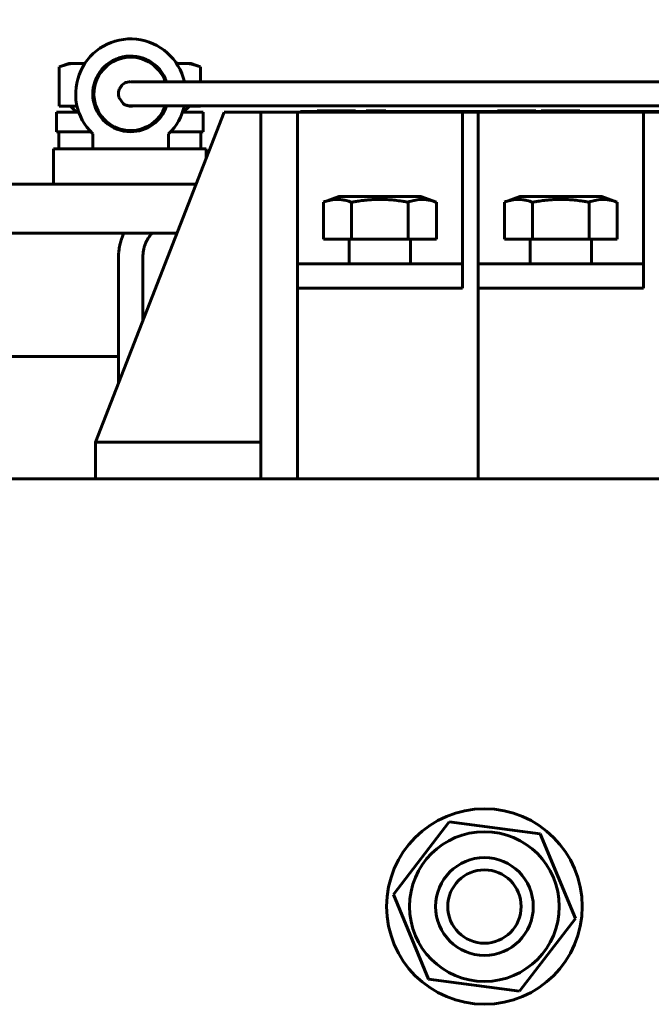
# Model space of a CAD drawing. Header units: millimetres. Extents: x 0 to 420, y 0 to 594.
# Tile 4 of 8: x 202 to 228, y 231 to 272. Entities that reach past the tile are written whole.
import ezdxf

# ---------------------------------------------------------------- set-up
doc = ezdxf.new("R2010")
doc.units = ezdxf.units.MM
doc.linetypes.add('K5LT_BASIC', pattern=[0])
doc.linetypes.add('K5LT_THIN', pattern=[0])
doc.layers.add('Системный слой', color=7, linetype='Continuous')
doc.styles.add('KDIMTEXTSTYLE', font='GOST_AU.SHX', dxfattribs={"width": 0.96, "oblique": 15, "height": 5})
doc.dimstyles.new('KDIMSTYLE (0.50)', dxfattribs={"dimtxt": 5, "dimasz": 1, "dimexe": 2, "dimexo": 0, "dimgap": 1, "dimtad": 1, "dimlfac": 2, "dimtxsty": 'KDIMTEXTSTYLE', "dimsah": 1, "dimcen": 0, "dimdle": 1, "dimadec": 0, "dimazin": 0, "dimtfac": 0.667, "dimtmove": 0, "dimatfit": 3, "dimfxl": 1, "dimtvp": 1, "dimtolj": 1, "dimtzin": 0, "dimarcsym": 0})

# ---------------------------------------------------------------- blocks, each defined once
blk = doc.blocks.new('U0')
at = {"layer": 'Системный слой', "color": 150, "linetype": 'K5LT_BASIC', "lineweight": 60, "true_color": 0x0080ff}
for start, end in [(18.5404, 270), (270, 341.4596)]:
    blk.add_arc((206.578, 268.576), 1.55, start, end, dxfattribs=at)
blk = doc.blocks.new('U1')
at = {"layer": 'Системный слой', "color": 150, "linetype": 'K5LT_BASIC', "lineweight": 60, "true_color": 0x0080ff}
for start, end in [(12.6532, 226.4578), (313.5422, 347.3468)]:
    blk.add_arc((206.578, 268.576), 2.25, start, end, dxfattribs=at)
blk = doc.blocks.new('U2')
at = {"layer": 'Системный слой', "color": 150, "linetype": 'K5LT_BASIC', "lineweight": 60, "true_color": 0x0080ff}
for start, end in [(19.1822, 270), (270, 340.8178)]:
    blk.add_arc((206.578, 268.576), 1.5, start, end, dxfattribs=at)
blk = doc.blocks.new('U3')
at = {"layer": 'Системный слой', "color": 150, "linetype": 'K5LT_BASIC', "lineweight": 60, "true_color": 0x0080ff}
for p, q in [((203.546, 267.826), (204.457, 267.826)), ((205.221, 267.826), (205.279, 267.826)), ((207.877, 267.826), (207.934, 267.826)), ((208.699, 267.826), (209.546, 267.826))]:
    blk.add_line(p, q, dxfattribs=at)
blk = doc.blocks.new('U4')
at = {"layer": 'Системный слой', "color": 150, "linetype": 'K5LT_BASIC', "lineweight": 60, "true_color": 0x0080ff}
for p, q in [((203.546, 267.026), (203.867, 267.026)), ((209.239, 267.026), (209.546, 267.026))]:
    blk.add_line(p, q, dxfattribs=at)
blk = doc.blocks.new('U5')
at = {"layer": 'Системный слой', "color": 150, "linetype": 'K5LT_BASIC', "lineweight": 60, "true_color": 0x0080ff}
for p, q in [((213.521, 267.826), (220.146, 267.826)), ((220.796, 267.826), (227.546, 267.826))]:
    blk.add_line(p, q, dxfattribs=at)
blk = doc.blocks.new('U6')
at = {"layer": 'Системный слой', "color": 150, "linetype": 'K5LT_BASIC', "lineweight": 60, "true_color": 0x0080ff}
for p, q in [((203.421, 266.326), (203.953, 266.326)), ((209.157, 266.326), (209.671, 266.326))]:
    blk.add_line(p, q, dxfattribs=at)
blk = doc.blocks.new('U13')
at = {"layer": 'Системный слой', "color": 150, "linetype": 'K5LT_BASIC', "lineweight": 60, "true_color": 0x0080ff}
for p, q in [((206.571, 268.083), (206.571, 268.083)), ((206.571, 268.083), (206.571, 268.083)), ((206.571, 268.083), (206.571, 268.083)), ((206.571, 268.083), (206.571, 268.083)), ((206.571, 268.083), (206.571, 268.083)), ((206.571, 268.083), (206.571, 268.083)), ((206.571, 268.083), (206.571, 268.083)), ((206.571, 268.083), (206.571, 268.083)), ((206.571, 268.083), (206.571, 268.083)), ((206.571, 268.083), (206.571, 268.083)), ((206.571, 268.083), (206.571, 268.083)), ((206.571, 268.083), (206.572, 268.083)), ((206.572, 268.083), (206.572, 268.083)), ((206.572, 268.083), (206.573, 268.083)), ((206.573, 268.083), (206.575, 268.083)), ((206.575, 268.083), (206.575, 268.083)), ((206.575, 268.083), (206.575, 268.083)), ((206.575, 268.083), (206.576, 268.083)), ((206.576, 268.083), (206.579, 268.083)), ((206.579, 268.083), (206.585, 268.083)), ((206.585, 268.083), (206.589, 268.083)), ((206.589, 268.083), (206.589, 268.083)), ((206.589, 268.083), (206.591, 268.083)), ((206.591, 268.083), (206.593, 268.083)), ((206.593, 268.083), (206.599, 268.083)), ((206.599, 268.083), (206.614, 268.083)), ((206.614, 268.083), (206.642, 268.083)), ((206.642, 268.083), (206.643, 268.083)), ((206.643, 268.083), (206.644, 268.083)), ((206.644, 268.083), (206.646, 268.083)), ((206.646, 268.083), (206.647, 268.083)), ((206.647, 268.083), (206.649, 268.083)), ((206.649, 268.083), (206.651, 268.083)), ((206.651, 268.083), (206.656, 268.083)), ((206.656, 268.083), (206.663, 268.083)), ((206.663, 268.083), (206.664, 268.083)), ((206.664, 268.083), (206.667, 268.083)), ((206.667, 268.083), (206.673, 268.083)), ((206.673, 268.083), (206.684, 268.083)), ((206.684, 268.083), (206.691, 268.083)), ((206.691, 268.083), (206.702, 268.083)), ((206.702, 268.083), (206.72, 268.083)), ((206.72, 268.083), (206.731, 268.083)), ((206.731, 268.083), (206.733, 268.083)), ((206.733, 268.083), (206.737, 268.083)), ((206.737, 268.083), (206.745, 268.083)), ((206.745, 268.083), (206.762, 268.083)), ((206.762, 268.083), (206.797, 268.083)), ((206.797, 268.083), (206.854, 268.083)), ((206.854, 268.083), (206.857, 268.083)), ((206.857, 268.083), (206.863, 268.083)), ((206.863, 268.083), (206.875, 268.083)), ((206.875, 268.083), (206.899, 268.083)), ((206.899, 268.083), (206.95, 268.083)), ((206.95, 268.083), (207.008, 268.083)), ((207.008, 268.083), (207.011, 268.083)), ((207.011, 268.083), (207.018, 268.083)), ((207.018, 268.083), (207.032, 268.083)), ((207.032, 268.083), (207.061, 268.083)), ((207.061, 268.083), (207.121, 268.083)), ((207.121, 268.083), (207.187, 268.083)), ((207.187, 268.083), (207.191, 268.083)), ((207.191, 268.083), (207.199, 268.083)), ((207.199, 268.083), (207.215, 268.083)), ((207.215, 268.083), (207.248, 268.083)), ((207.248, 268.083), (207.315, 268.083)), ((207.315, 268.083), (207.387, 268.083)), ((207.387, 268.083), (207.391, 268.083)), ((207.391, 268.083), (207.4, 268.083)), ((207.4, 268.083), (207.418, 268.083)), ((207.418, 268.083), (207.455, 268.083)), ((207.455, 268.083), (207.53, 268.083)), ((207.53, 268.083), (207.613, 268.083)), ((207.613, 268.083), (207.618, 268.083)), ((207.618, 268.083), (207.628, 268.083)), ((207.628, 268.083), (207.648, 268.083)), ((207.648, 268.083), (207.689, 268.083)), ((207.689, 268.083), (207.771, 268.083)), ((207.771, 268.083), (207.858, 268.083)), ((207.858, 268.083), (207.863, 268.083)), ((207.863, 268.083), (207.872, 268.083)), ((207.872, 268.083), (207.89, 268.083)), ((207.89, 268.083), (207.92, 268.083)), ((207.92, 268.083), (207.957, 268.083)), ((207.957, 268.083), (207.99, 268.083)), ((207.99, 268.083), (207.995, 268.083)), ((207.995, 268.083), (208, 268.083)), ((208, 268.083), (208.005, 268.083)), ((208.005, 268.083), (208.015, 268.083)), ((208.015, 268.083), (208.02, 268.083)), ((208.02, 268.083), (208.025, 268.083)), ((208.025, 268.083), (208.03, 268.083)), ((208.03, 268.083), (208.035, 268.083)), ((208.035, 268.083), (208.042, 268.083)), ((208.042, 268.083), (208.048, 268.083)), ((208.048, 268.083), (208.053, 268.083)), ((208.053, 268.083), (208.059, 268.083)), ((208.059, 268.083), (208.072, 268.083)), ((208.072, 268.083), (208.089, 268.083)), ((208.089, 268.083), (208.097, 268.083)), ((208.097, 268.083), (208.107, 268.083)), ((208.107, 268.083), (208.127, 268.083)), ((208.127, 268.083), (208.172, 268.083)), ((208.172, 268.083), (208.261, 268.083)), ((208.261, 268.083), (208.441, 268.083)), ((208.441, 268.083), (208.803, 268.083)), ((208.803, 268.083), (209.526, 268.083)), ((209.526, 268.083), (210.974, 268.083)), ((210.974, 268.083), (213.869, 268.083)), ((213.869, 268.083), (219.658, 268.083)), ((219.658, 268.083), (231.238, 268.083))]:
    blk.add_line(p, q, dxfattribs=at)
blk = doc.blocks.new('U14')
at = {"layer": 'Системный слой', "color": 150, "linetype": 'K5LT_BASIC', "lineweight": 60, "true_color": 0x0080ff}
for p, q in [((206.585, 269.069), (206.585, 269.069)), ((206.585, 269.069), (206.585, 269.069)), ((206.585, 269.069), (206.585, 269.069)), ((206.585, 269.069), (206.585, 269.069)), ((206.585, 269.069), (206.585, 269.069)), ((206.585, 269.069), (206.585, 269.069)), ((206.585, 269.069), (206.585, 269.069)), ((206.585, 269.069), (206.585, 269.069)), ((206.585, 269.069), (206.585, 269.069)), ((206.585, 269.069), (206.586, 269.069)), ((206.586, 269.069), (206.586, 269.069)), ((206.586, 269.069), (206.586, 269.069)), ((206.586, 269.069), (206.587, 269.069)), ((206.587, 269.069), (206.588, 269.069)), ((206.588, 269.069), (206.589, 269.069)), ((206.589, 269.069), (206.589, 269.069)), ((206.589, 269.069), (206.59, 269.069)), ((206.59, 269.069), (206.591, 269.069)), ((206.591, 269.069), (206.594, 269.069)), ((206.594, 269.069), (206.6, 269.069)), ((206.6, 269.069), (206.603, 269.069)), ((206.603, 269.069), (206.604, 269.069)), ((206.604, 269.069), (206.605, 269.069)), ((206.605, 269.069), (206.608, 269.069)), ((206.608, 269.069), (206.614, 269.069)), ((206.614, 269.069), (206.628, 269.069)), ((206.628, 269.069), (206.656, 269.069)), ((206.656, 269.069), (206.657, 269.069)), ((206.657, 269.069), (206.659, 269.069)), ((206.659, 269.069), (206.66, 269.069)), ((206.66, 269.069), (206.661, 269.069)), ((206.661, 269.069), (206.663, 269.069)), ((206.663, 269.069), (206.665, 269.069)), ((206.665, 269.069), (206.668, 269.069)), ((206.668, 269.069), (206.672, 269.069)), ((206.672, 269.069), (206.674, 269.069)), ((206.674, 269.069), (206.677, 269.069)), ((206.677, 269.069), (206.682, 269.069)), ((206.682, 269.069), (206.685, 269.069)), ((206.685, 269.069), (206.688, 269.069)), ((206.688, 269.069), (206.693, 269.069)), ((206.693, 269.069), (206.697, 269.069)), ((206.697, 269.069), (206.703, 269.069)), ((206.703, 269.069), (206.713, 269.069)), ((206.713, 269.069), (206.727, 269.069)), ((206.727, 269.069), (206.745, 269.069)), ((206.745, 269.069), (206.747, 269.069)), ((206.747, 269.069), (206.751, 269.069)), ((206.751, 269.069), (206.76, 269.069)), ((206.76, 269.069), (206.777, 269.069)), ((206.777, 269.069), (206.813, 269.069)), ((206.813, 269.069), (206.867, 269.069)), ((206.867, 269.069), (206.87, 269.069)), ((206.87, 269.069), (206.876, 269.069)), ((206.876, 269.069), (206.888, 269.069)), ((206.888, 269.069), (206.912, 269.069)), ((206.912, 269.069), (206.962, 269.069)), ((206.962, 269.069), (207.019, 269.069)), ((207.019, 269.069), (207.023, 269.069)), ((207.023, 269.069), (207.03, 269.069)), ((207.03, 269.069), (207.044, 269.069)), ((207.044, 269.069), (207.073, 269.069)), ((207.073, 269.069), (207.133, 269.069)), ((207.133, 269.069), (207.198, 269.069)), ((207.198, 269.069), (207.202, 269.069)), ((207.202, 269.069), (207.21, 269.069)), ((207.21, 269.069), (207.227, 269.069)), ((207.227, 269.069), (207.259, 269.069)), ((207.259, 269.069), (207.327, 269.069)), ((207.327, 269.069), (207.398, 269.069)), ((207.398, 269.069), (207.402, 269.069)), ((207.402, 269.069), (207.411, 269.069)), ((207.411, 269.069), (207.429, 269.069)), ((207.429, 269.069), (207.466, 269.069)), ((207.466, 269.069), (207.54, 269.069)), ((207.54, 269.069), (207.622, 269.069)), ((207.622, 269.069), (207.627, 269.069)), ((207.627, 269.069), (207.637, 269.069)), ((207.637, 269.069), (207.657, 269.069)), ((207.657, 269.069), (207.698, 269.069)), ((207.698, 269.069), (207.779, 269.069)), ((207.779, 269.069), (207.866, 269.069)), ((207.866, 269.069), (207.87, 269.069)), ((207.87, 269.069), (207.879, 269.069)), ((207.879, 269.069), (207.897, 269.069)), ((207.897, 269.069), (207.924, 269.069)), ((207.924, 269.069), (207.938, 269.069)), ((207.938, 269.069), (207.955, 269.069)), ((207.955, 269.069), (207.976, 269.069)), ((207.976, 269.069), (207.99, 269.069)), ((207.99, 269.069), (207.995, 269.069)), ((207.995, 269.069), (208, 269.069)), ((208, 269.069), (208.005, 269.069)), ((208.005, 269.069), (208.015, 269.069)), ((208.015, 269.069), (208.02, 269.069)), ((208.02, 269.069), (208.025, 269.069)), ((208.025, 269.069), (208.03, 269.069)), ((208.03, 269.069), (208.035, 269.069)), ((208.035, 269.069), (208.041, 269.069)), ((208.041, 269.069), (208.048, 269.069)), ((208.048, 269.069), (208.053, 269.069)), ((208.053, 269.069), (208.059, 269.069)), ((208.059, 269.069), (208.072, 269.069)), ((208.072, 269.069), (208.093, 269.069)), ((208.093, 269.069), (208.103, 269.069)), ((208.103, 269.069), (208.108, 269.069)), ((208.108, 269.069), (208.114, 269.069)), ((208.114, 269.069), (208.12, 269.069)), ((208.12, 269.069), (208.125, 269.069)), ((208.125, 269.069), (208.13, 269.069)), ((208.13, 269.069), (208.14, 269.069)), ((208.14, 269.069), (208.159, 269.069)), ((208.159, 269.069), (208.197, 269.069)), ((208.197, 269.069), (208.274, 269.069)), ((208.274, 269.069), (208.409, 269.069)), ((208.409, 269.069), (208.636, 269.069)), ((208.636, 269.069), (209.09, 269.069)), ((209.09, 269.069), (209.997, 269.069)), ((209.997, 269.069), (211.812, 269.069)), ((211.812, 269.069), (215.442, 269.069)), ((215.442, 269.069), (222.702, 269.069)), ((222.702, 269.069), (237.222, 269.069))]:
    blk.add_line(p, q, dxfattribs=at)
blk = doc.blocks.new('U15')
at = {"layer": 'Системный слой', "color": 150, "linetype": 'K5LT_BASIC', "lineweight": 60, "true_color": 0x0080ff}
for p, q in [((206.081, 268.642), (206.113, 268.763)), ((206.113, 268.763), (206.129, 268.798)), ((206.129, 268.798), (206.131, 268.802)), ((206.131, 268.802), (206.135, 268.809)), ((206.135, 268.809), (206.143, 268.823)), ((206.143, 268.823), (206.16, 268.851)), ((206.16, 268.851), (206.184, 268.884)), ((206.184, 268.884), (206.186, 268.887)), ((206.186, 268.887), (206.19, 268.892)), ((206.19, 268.892), (206.198, 268.901)), ((206.198, 268.901), (206.214, 268.92)), ((206.214, 268.92), (206.249, 268.954)), ((206.249, 268.954), (206.326, 269.01)), ((206.326, 269.01), (206.33, 269.012)), ((206.33, 269.012), (206.333, 269.014)), ((206.333, 269.014), (206.34, 269.018)), ((206.34, 269.018), (206.354, 269.025)), ((206.354, 269.025), (206.383, 269.038)), ((206.383, 269.038), (206.444, 269.059)), ((206.444, 269.059), (206.516, 269.073)), ((206.516, 269.073), (206.52, 269.073)), ((206.52, 269.073), (206.528, 269.074)), ((206.528, 269.074), (206.543, 269.075)), ((206.543, 269.075), (206.572, 269.077)), ((206.572, 269.077), (206.63, 269.075)), ((206.63, 269.075), (206.671, 269.069)), ((206.077, 268.578), (206.081, 268.642)), ((206.079, 268.545), (206.077, 268.578)), ((206.08, 268.529), (206.079, 268.545)), ((206.081, 268.521), (206.08, 268.529)), ((206.081, 268.516), (206.081, 268.521)), ((206.088, 268.475), (206.081, 268.516)), ((206.096, 268.443), (206.088, 268.475)), ((206.1, 268.427), (206.096, 268.443)), ((206.102, 268.42), (206.1, 268.427)), ((206.104, 268.416), (206.102, 268.42)), ((206.272, 268.181), (206.104, 268.416))]:
    blk.add_line(p, q, dxfattribs=at)
blk = doc.blocks.new('U16')
at = {"layer": 'Системный слой', "color": 150, "linetype": 'K5LT_BASIC', "lineweight": 60, "true_color": 0x0080ff}
for p, q in [((206.305, 268.157), (206.284, 268.172)), ((206.332, 268.141), (206.305, 268.157)), ((206.346, 268.133), (206.332, 268.141)), ((206.353, 268.129), (206.346, 268.133)), ((206.356, 268.127), (206.353, 268.129)), ((206.436, 268.095), (206.356, 268.127)), ((206.536, 268.077), (206.436, 268.095)), ((206.588, 268.076), (206.536, 268.077)), ((206.614, 268.078), (206.588, 268.076)), ((206.628, 268.079), (206.614, 268.078)), ((206.634, 268.08), (206.628, 268.079)), ((206.638, 268.08), (206.634, 268.08)), ((206.662, 268.083), (206.638, 268.08))]:
    blk.add_line(p, q, dxfattribs=at)
blk = doc.blocks.new('U24')
at = {"layer": 'Системный слой', "color": 150, "linetype": 'K5LT_BASIC', "lineweight": 60, "true_color": 0x0080ff}
for p, q in [((206.207, 262.637), (206.242, 262.738)), ((206.242, 262.738), (206.292, 262.864)), ((206.292, 262.864), (206.293, 262.866)), ((206.293, 262.866), (206.294, 262.867)), ((206.294, 262.868), (206.295, 262.869)), ((206.294, 262.867), (206.294, 262.868)), ((206.294, 262.868), (206.294, 262.868)), ((206.294, 262.867), (206.294, 262.867)), ((206.295, 262.87), (206.296, 262.871)), ((206.295, 262.869), (206.295, 262.87)), ((206.296, 262.871), (206.297, 262.874)), ((206.297, 262.874), (206.298, 262.876)), ((206.111, 262.252), (206.114, 262.273)), ((206.114, 262.273), (206.122, 262.314)), ((206.122, 262.314), (206.14, 262.396)), ((206.14, 262.396), (206.177, 262.539)), ((206.177, 262.539), (206.179, 262.546)), ((206.179, 262.546), (206.182, 262.559)), ((206.182, 262.559), (206.19, 262.585)), ((206.19, 262.585), (206.207, 262.637)), ((206.078, 261.917), (206.079, 261.932)), ((206.078, 261.91), (206.078, 261.917)), ((206.078, 261.906), (206.078, 261.91)), ((206.078, 261.905), (206.078, 261.906)), ((206.078, 261.904), (206.078, 261.905)), ((206.078, 261.902), (206.078, 261.904)), ((206.078, 261.891), (206.078, 261.902)), ((206.078, 261.885), (206.078, 261.891)), ((206.078, 261.882), (206.078, 261.885)), ((206.078, 261.881), (206.078, 261.882)), ((206.078, 261.88), (206.078, 261.881)), ((206.078, 261.875), (206.078, 261.88)), ((206.078, 261.87), (206.078, 261.875)), ((206.078, 261.866), (206.078, 261.87)), ((206.078, 261.862), (206.078, 261.866)), ((206.078, 261.857), (206.078, 261.862)), ((206.079, 261.957), (206.08, 261.959)), ((206.079, 261.955), (206.079, 261.957)), ((206.079, 261.954), (206.079, 261.955)), ((206.079, 261.953), (206.079, 261.954)), ((206.079, 261.952), (206.079, 261.953)), ((206.079, 261.951), (206.079, 261.952)), ((206.079, 261.95), (206.079, 261.951)), ((206.079, 261.932), (206.079, 261.95)), ((206.08, 261.979), (206.081, 261.981)), ((206.08, 261.977), (206.08, 261.979)), ((206.08, 261.975), (206.08, 261.977)), ((206.08, 261.968), (206.08, 261.975)), ((206.08, 261.962), (206.08, 261.968)), ((206.08, 261.959), (206.08, 261.962)), ((206.081, 261.997), (206.082, 262.004)), ((206.081, 261.992), (206.081, 261.997)), ((206.081, 261.988), (206.081, 261.992)), ((206.081, 261.983), (206.081, 261.988)), ((206.081, 261.981), (206.081, 261.983)), ((206.082, 262.004), (206.083, 262.015)), ((206.083, 262.015), (206.084, 262.032)), ((206.084, 262.032), (206.085, 262.046)), ((206.085, 262.054), (206.086, 262.065)), ((206.085, 262.048), (206.085, 262.054)), ((206.085, 262.046), (206.085, 262.048)), ((206.086, 262.065), (206.089, 262.087)), ((206.089, 262.087), (206.093, 262.131)), ((206.093, 262.131), (206.106, 262.22)), ((206.106, 262.22), (206.108, 262.237)), ((206.108, 262.237), (206.109, 262.242)), ((206.109, 262.242), (206.111, 262.252)), ((206.078, 261.854), (206.078, 261.857)), ((206.078, 261.85), (206.078, 261.854)), ((206.078, 261.842), (206.078, 261.85)), ((206.078, 261.827), (206.078, 261.842)), ((206.078, 261.821), (206.078, 261.827)), ((206.078, 261.813), (206.078, 261.821)), ((206.078, 261.798), (206.078, 261.813)), ((206.078, 261.78), (206.078, 261.798)), ((206.078, 261.77), (206.078, 261.78)), ((206.078, 261.766), (206.078, 261.77)), ((206.078, 261.703), (206.078, 261.766)), ((206.078, 261.553), (206.078, 261.703)), ((206.078, 261.479), (206.078, 261.553)), ((206.078, 261.442), (206.078, 261.479)), ((206.078, 261.424), (206.078, 261.442)), ((206.078, 261.414), (206.078, 261.424)), ((206.078, 261.41), (206.078, 261.414)), ((206.078, 261.397), (206.078, 261.41)), ((206.078, 261.37), (206.078, 261.397)), ((206.078, 261.357), (206.078, 261.37)), ((206.078, 261.351), (206.078, 261.357)), ((206.078, 261.308), (206.078, 261.351)), ((206.078, 261.12), (206.078, 261.308)), ((206.078, 260.921), (206.078, 261.12)), ((206.078, 260.821), (206.078, 260.921)), ((206.078, 260.678), (206.078, 260.821)), ((206.078, 260.606), (206.078, 260.678)), ((206.078, 260.57), (206.078, 260.606)), ((206.078, 260.552), (206.078, 260.57)), ((206.078, 260.543), (206.078, 260.552)), ((206.078, 260.538), (206.078, 260.543)), ((206.078, 260.475), (206.078, 260.538)), ((206.078, 260.435), (206.078, 260.475)), ((206.078, 260.416), (206.078, 260.435)), ((206.078, 260.406), (206.078, 260.416)), ((206.078, 260.401), (206.078, 260.406)), ((206.078, 260.398), (206.078, 260.401)), ((206.078, 260.371), (206.078, 260.398)), ((206.078, 260.349), (206.078, 260.371)), ((206.078, 260.337), (206.078, 260.349)), ((206.078, 260.332), (206.078, 260.337)), ((206.078, 260.329), (206.078, 260.332)), ((206.078, 260.328), (206.078, 260.329)), ((206.078, 260.319), (206.078, 260.328)), ((206.078, 260.305), (206.078, 260.319)), ((206.078, 260.298), (206.078, 260.305)), ((206.078, 260.295), (206.078, 260.298)), ((206.078, 260.293), (206.078, 260.295)), ((206.078, 260.292), (206.078, 260.293)), ((206.078, 260.274), (206.078, 260.292)), ((206.078, 259.442), (206.078, 260.274)), ((206.078, 258.703), (206.078, 259.442)), ((206.078, 258.268), (206.078, 258.703)), ((206.078, 258.049), (206.078, 258.268)), ((206.078, 257.94), (206.078, 258.049)), ((206.078, 257.885), (206.078, 257.94)), ((206.078, 257.858), (206.078, 257.885)), ((206.078, 257.844), (206.078, 257.858)), ((206.078, 257.837), (206.078, 257.844)), ((206.078, 257.834), (206.078, 257.837)), ((206.078, 257.832), (206.078, 257.834)), ((206.078, 257.831), (206.078, 257.832)), ((206.078, 257.83), (206.078, 257.831)), ((206.078, 257.829), (206.078, 257.83)), ((206.078, 257.83), (206.078, 257.83)), ((206.078, 257.828), (206.078, 257.829)), ((206.078, 257.829), (206.078, 257.829)), ((206.078, 257.826), (206.078, 257.828)), ((206.078, 256.721), (206.078, 257.826))]:
    blk.add_line(p, q, dxfattribs=at)
blk = doc.blocks.new('U25')
at = {"layer": 'Системный слой', "color": 150, "linetype": 'K5LT_BASIC', "lineweight": 60, "true_color": 0x0080ff}
for p, q in [((207.267, 262.62), (207.297, 262.669)), ((207.297, 262.669), (207.334, 262.723)), ((207.334, 262.723), (207.336, 262.726)), ((207.336, 262.726), (207.341, 262.732)), ((207.341, 262.732), (207.35, 262.745)), ((207.35, 262.745), (207.369, 262.77)), ((207.369, 262.77), (207.408, 262.819)), ((207.408, 262.819), (207.457, 262.874)), ((207.457, 262.874), (207.458, 262.875)), ((207.458, 262.875), (207.458, 262.876)), ((207.458, 262.876), (207.459, 262.876)), ((207.458, 262.875), (207.458, 262.875)), ((207.458, 262.875), (207.458, 262.875)), ((207.459, 262.876), (207.459, 262.876)), ((207.119, 262.253), (207.121, 262.261)), ((207.121, 262.261), (207.125, 262.275)), ((207.125, 262.275), (207.132, 262.304)), ((207.132, 262.304), (207.15, 262.362)), ((207.15, 262.362), (207.169, 262.417)), ((207.169, 262.417), (207.171, 262.42)), ((207.171, 262.42), (207.173, 262.427)), ((207.173, 262.427), (207.179, 262.441)), ((207.179, 262.441), (207.19, 262.467)), ((207.19, 262.467), (207.214, 262.52)), ((207.214, 262.52), (207.24, 262.573)), ((207.24, 262.573), (207.242, 262.576)), ((207.242, 262.576), (207.245, 262.582)), ((207.245, 262.582), (207.253, 262.595)), ((207.253, 262.595), (207.267, 262.62)), ((207.078, 261.923), (207.079, 261.933)), ((207.078, 261.918), (207.078, 261.923)), ((207.078, 261.916), (207.078, 261.918)), ((207.078, 261.914), (207.078, 261.916)), ((207.078, 261.894), (207.078, 261.914)), ((207.078, 261.88), (207.078, 261.894)), ((207.078, 261.87), (207.078, 261.88)), ((207.078, 261.866), (207.078, 261.87)), ((207.078, 261.863), (207.078, 261.866)), ((207.078, 261.862), (207.078, 261.863)), ((207.078, 261.861), (207.078, 261.862)), ((207.078, 261.858), (207.078, 261.861)), ((207.078, 261.857), (207.078, 261.858)), ((207.079, 261.952), (207.08, 261.966)), ((207.079, 261.933), (207.079, 261.952)), ((207.08, 261.974), (207.081, 261.977)), ((207.08, 261.972), (207.08, 261.974)), ((207.08, 261.971), (207.08, 261.972)), ((207.08, 261.97), (207.08, 261.971)), ((207.08, 261.969), (207.08, 261.97)), ((207.08, 261.97), (207.08, 261.97)), ((207.08, 261.968), (207.08, 261.969)), ((207.08, 261.969), (207.08, 261.969)), ((207.08, 261.966), (207.08, 261.968)), ((207.08, 261.968), (207.08, 261.968)), ((207.08, 261.966), (207.08, 261.966)), ((207.081, 261.984), (207.082, 261.991)), ((207.081, 261.98), (207.081, 261.984)), ((207.081, 261.978), (207.081, 261.98)), ((207.081, 261.977), (207.081, 261.978)), ((207.082, 262.001), (207.083, 262.005)), ((207.082, 261.998), (207.082, 262.001)), ((207.082, 261.991), (207.082, 261.998)), ((207.083, 262.017), (207.084, 262.026)), ((207.083, 262.012), (207.083, 262.017)), ((207.083, 262.008), (207.083, 262.012)), ((207.083, 262.005), (207.083, 262.008)), ((207.084, 262.026), (207.085, 262.038)), ((207.085, 262.038), (207.087, 262.057)), ((207.087, 262.057), (207.088, 262.069)), ((207.088, 262.071), (207.089, 262.077)), ((207.088, 262.069), (207.088, 262.071)), ((207.089, 262.077), (207.09, 262.089)), ((207.09, 262.089), (207.093, 262.112)), ((207.093, 262.112), (207.1, 262.158)), ((207.1, 262.158), (207.118, 262.248)), ((207.118, 262.248), (207.119, 262.25)), ((207.119, 262.25), (207.119, 262.253)), ((207.078, 261.855), (207.078, 261.857)), ((207.078, 261.853), (207.078, 261.855)), ((207.078, 261.851), (207.078, 261.853)), ((207.078, 261.848), (207.078, 261.851)), ((207.078, 261.841), (207.078, 261.848)), ((207.078, 261.827), (207.078, 261.841)), ((207.078, 261.651), (207.078, 261.827)), ((207.078, 261.404), (207.078, 261.651)), ((207.078, 261.133), (207.078, 261.404)), ((207.078, 260.981), (207.078, 261.133)), ((207.078, 260.906), (207.078, 260.981)), ((207.078, 260.868), (207.078, 260.906)), ((207.078, 260.85), (207.078, 260.868)), ((207.078, 260.84), (207.078, 260.85)), ((207.078, 260.69), (207.078, 260.84)), ((207.078, 260.614), (207.078, 260.69)), ((207.078, 260.576), (207.078, 260.614)), ((207.078, 260.557), (207.078, 260.576)), ((207.078, 260.548), (207.078, 260.557)), ((207.078, 260.543), (207.078, 260.548)), ((207.078, 260.475), (207.078, 260.543)), ((207.078, 260.435), (207.078, 260.475)), ((207.078, 260.415), (207.078, 260.435)), ((207.078, 260.405), (207.078, 260.415)), ((207.078, 260.4), (207.078, 260.405)), ((207.078, 260.398), (207.078, 260.4)), ((207.078, 260.37), (207.078, 260.398)), ((207.078, 260.347), (207.078, 260.37)), ((207.078, 260.336), (207.078, 260.347)), ((207.078, 260.331), (207.078, 260.336)), ((207.078, 260.328), (207.078, 260.331)), ((207.078, 260.327), (207.078, 260.328)), ((207.078, 260.312), (207.078, 260.327)), ((207.078, 260.301), (207.078, 260.312)), ((207.078, 260.295), (207.078, 260.301)), ((207.078, 260.293), (207.078, 260.295)), ((207.078, 260.291), (207.078, 260.293)), ((207.078, 260.284), (207.078, 260.291)), ((207.078, 260.266), (207.078, 260.284)), ((207.078, 260.245), (207.078, 260.266)), ((207.078, 259.912), (207.078, 260.245)), ((207.078, 259.667), (207.078, 259.912)), ((207.078, 259.542), (207.078, 259.667)), ((207.078, 259.479), (207.078, 259.542)), ((207.078, 259.447), (207.078, 259.479)), ((207.078, 259.441), (207.078, 259.447)), ((207.078, 259.42), (207.078, 259.441)), ((207.078, 259.378), (207.078, 259.42)), ((207.078, 259.293), (207.078, 259.378))]:
    blk.add_line(p, q, dxfattribs=at)
blk = doc.blocks.new('U30')
at = {"layer": 'Системный слой', "color": 150, "linetype": 'K5LT_BASIC', "lineweight": 60, "true_color": 0x0080ff}
blk.add_line((209.249, 264.876), (194.404, 264.876), dxfattribs=at)
blk = doc.blocks.new('U31')
at = {"layer": 'Системный слой', "color": 150, "linetype": 'K5LT_BASIC', "lineweight": 60, "true_color": 0x0080ff}
blk.add_line((208.471, 262.876), (194.412, 262.876), dxfattribs=at)
blk = doc.blocks.new('U43')
at = {"layer": 'Системный слой', "color": 150, "linetype": 'K5LT_BASIC', "lineweight": 60, "true_color": 0x0080ff}
blk.add_line((194.646, 257.826), (206.078, 257.826), dxfattribs=at)
blk = doc.blocks.new('U44')
at = {"layer": 'Системный слой', "color": 150, "linetype": 'K5LT_BASIC', "lineweight": 60, "true_color": 0x0080ff}
for p, q in [((209.433, 269.069), (209.433, 269.686)), ((209.433, 268.076), (209.433, 268.083))]:
    blk.add_line(p, q, dxfattribs=at)
blk = doc.blocks.new('U45')
at = {"layer": 'Системный слой', "color": 150, "linetype": 'K5LT_BASIC', "lineweight": 60, "true_color": 0x0080ff}
for p, q in [((205.103, 268.85), (205.103, 269.053)), ((205.103, 268.099), (205.103, 268.303))]:
    blk.add_line(p, q, dxfattribs=at)
blk = doc.blocks.new('U46')
at = {"layer": 'Системный слой', "color": 150, "linetype": 'K5LT_BASIC', "lineweight": 60, "true_color": 0x0080ff}
for p, q in [((204.707, 269.826), (204.381, 269.826)), ((205.749, 269.826), (205.661, 269.826))]:
    blk.add_line(p, q, dxfattribs=at)
blk = doc.blocks.new('U47')
at = {"layer": 'Системный слой', "color": 150, "linetype": 'K5LT_BASIC', "lineweight": 60, "true_color": 0x0080ff}
for p, q in [((207.495, 269.763), (207.527, 269.759)), ((207.527, 269.759), (207.558, 269.754)), ((207.558, 269.754), (207.59, 269.75))]:
    blk.add_line(p, q, dxfattribs=at)
blk = doc.blocks.new('U48')
at = {"layer": 'Системный слой', "color": 150, "linetype": 'K5LT_BASIC', "lineweight": 60, "true_color": 0x0080ff}
for p, q in [((205.578, 269.76), (205.609, 269.764)), ((205.609, 269.764), (205.641, 269.768)), ((205.641, 269.768), (205.673, 269.772))]:
    blk.add_line(p, q, dxfattribs=at)
blk = doc.blocks.new('U49')
at = {"layer": 'Системный слой', "color": 150, "linetype": 'K5LT_BASIC', "lineweight": 60, "true_color": 0x0080ff}
for p, q in [((207.407, 269.826), (207.494, 269.826)), ((208.449, 269.826), (208.711, 269.826))]:
    blk.add_line(p, q, dxfattribs=at)
blk = doc.blocks.new('U50')
at = {"layer": 'Системный слой', "color": 150, "linetype": 'K5LT_BASIC', "lineweight": 60, "true_color": 0x0080ff}
for p, q in [((208.045, 268.076), (207.992, 268.076)), ((209.433, 268.076), (208.772, 268.076))]:
    blk.add_line(p, q, dxfattribs=at)
blk = doc.blocks.new('U51')
at = {"layer": 'Системный слой', "color": 150, "linetype": 'K5LT_BASIC', "lineweight": 60, "true_color": 0x0080ff}
for p, q in [((208.461, 269.808), (208.544, 269.818)), ((208.544, 269.818), (208.628, 269.824)), ((208.628, 269.824), (208.711, 269.826))]:
    blk.add_line(p, q, dxfattribs=at)
blk = doc.blocks.new('U52')
at = {"layer": 'Системный слой', "color": 150, "linetype": 'K5LT_BASIC', "lineweight": 60, "true_color": 0x0080ff}
for p, q in [((204.381, 269.826), (204.484, 269.823)), ((204.484, 269.823), (204.587, 269.814)), ((204.587, 269.814), (204.689, 269.799))]:
    blk.add_line(p, q, dxfattribs=at)
blk = doc.blocks.new('KDIMARROW_01')
at = {"layer": 'Системный слой'}
blk.add_hatch(color=0, dxfattribs=at).paths.add_polyline_path([(0, 0), (-5, 0.658), (-4.5, 0), (-5, -0.658)])
at = {"layer": 'Системный слой', "color": 0, "linetype": 'K5LT_THIN', "lineweight": 18}
for p, q in [((-4.5, 0), (-5, 0.658)), ((-5, 0.658), (0, 0)), ((0, 0), (-5, -0.658)), ((-5, -0.658), (-4.5, 0)), ((0, 0), (-1, 0))]:
    blk.add_line(p, q, dxfattribs=at)

msp = doc.modelspace()

# ---------------------------------------------------------------- linework, layer by layer
at = {"layer": 'Системный слой', "color": 150, "linetype": 'K5LT_BASIC', "lineweight": 60, "true_color": 0x0080ff}
for p, q in [((204.0464, 269.8263), (203.6597, 269.6856)), ((203.6597, 268.0763), (203.6597, 269.6856)), ((204.3813, 269.8263), (204.0464, 269.8263)), ((209.0464, 269.8263), (208.7115, 269.8263)), ((209.0464, 269.8263), (209.4332, 269.6856)), ((207.9898, 269.0827), (207.9898, 269.2158)), ((206.585, 269.0692), (206.5835, 269.0692)), ((206.585, 269.0692), (206.585, 269.0692)), ((206.585, 269.0692), (206.585, 269.0692)), ((204.3841, 268.0763), (203.6597, 268.0763)), ((204.3614, 267.8263), (204.1114, 268.0763)), ((205.1636, 268.0763), (205.1107, 268.0763)), ((206.5706, 268.0835), (206.5691, 268.0835)), ((206.5706, 268.0835), (206.5706, 268.0835)), ((206.5706, 268.0835), (206.5706, 268.0835)), ((208.7314, 267.8263), (208.9814, 268.0763)), ((203.5464, 267.0263), (203.5464, 267.8263)), ((205.1464, 254.3263), (210.3964, 267.8263)), ((209.5464, 267.0263), (209.5464, 267.8263)), ((210.3964, 267.8263), (211.8964, 267.8263)), ((211.8964, 267.8263), (213.3964, 267.8263)), ((211.8964, 254.3263), (211.8964, 267.8263)), ((213.3964, 252.8263), (213.3964, 267.8263)), ((220.1464, 267.8263), (213.3964, 267.8263)), ((213.5214, 267.8263), (213.5214, 267.8513)), ((213.5214, 267.8513), (257.0214, 267.8513)), ((215.78, 267.8763), (214.2032, 267.8763)), ((214.2032, 267.8513), (214.2032, 267.8763)), ((215.78, 267.8513), (215.78, 267.8763)), ((216.7139, 267.8763), (216.2136, 267.8763)), ((216.2136, 267.8513), (216.2136, 267.8763)), ((216.7139, 267.8763), (216.7139, 267.8513)), ((216.7139, 267.8763), (217.0171, 267.8763)), ((217.0171, 267.8513), (217.0171, 267.8763)), ((220.1464, 267.8263), (220.1464, 260.6263)), ((220.7964, 267.8263), (220.1464, 267.8263)), ((220.7964, 252.8263), (220.7964, 267.8263)), ((227.5464, 267.8263), (220.7964, 267.8263)), ((221.5777, 267.8513), (221.5777, 267.8763)), ((223.1544, 267.8763), (221.5777, 267.8763)), ((223.1544, 267.8513), (223.1544, 267.8763)), ((223.3606, 267.8513), (223.3606, 267.8763)), ((223.4213, 267.8763), (223.3606, 267.8763)), ((224.9526, 267.8763), (223.4213, 267.8763)), ((223.4213, 267.8763), (223.4213, 267.8513)), ((224.9526, 267.8513), (224.9526, 267.8763)), ((228.1964, 267.8263), (227.5464, 267.8263)), ((227.5464, 267.8263), (227.5464, 260.6263)), ((203.6408, 267.0263), (203.6408, 266.3263)), ((203.8666, 267.0263), (204.9469, 267.0263)), ((205.0278, 266.9454), (205.0278, 266.3263)), ((208.1278, 266.9454), (208.1278, 266.3263)), ((208.2088, 267.0263), (209.2394, 267.0263)), ((209.452, 267.0263), (209.452, 266.3263)), ((203.4214, 266.3263), (203.4214, 264.8763)), ((203.9526, 266.3263), (205.0278, 266.3263)), ((205.0278, 266.3263), (208.1278, 266.3263)), ((208.1278, 266.3263), (209.1574, 266.3263)), ((209.6714, 266.3263), (209.6714, 265.9621)), ((215.0964, 264.3763), (214.462, 264.1454)), ((218.4464, 264.3763), (215.0964, 264.3763)), ((215.0964, 264.3763), (218.4464, 264.3763)), ((218.4464, 264.3763), (219.0808, 264.1454)), ((222.4964, 264.3763), (221.862, 264.1454)), ((222.4964, 264.3763), (225.8464, 264.3763)), ((225.8464, 264.3763), (222.4964, 264.3763)), ((225.8464, 264.3763), (226.4808, 264.1454)), ((214.462, 262.6263), (214.462, 264.1454)), ((215.6167, 262.6263), (215.6167, 264.1454)), ((217.9261, 264.1454), (217.9261, 262.6263)), ((219.0808, 262.6263), (219.0808, 264.1454)), ((221.862, 262.6263), (221.862, 264.1454)), ((223.0167, 262.6263), (223.0167, 264.1454)), ((225.3261, 264.1454), (225.3261, 262.6263)), ((226.4808, 262.6263), (226.4808, 264.1454)), ((214.462, 262.6263), (215.6167, 262.6263)), ((215.5214, 261.6263), (215.5214, 262.6263)), ((215.6167, 262.6263), (217.9261, 262.6263)), ((217.9261, 262.6263), (219.0808, 262.6263)), ((218.0214, 261.6263), (218.0214, 262.6263)), ((221.862, 262.6263), (223.0167, 262.6263)), ((222.9214, 261.6263), (222.9214, 262.6263)), ((223.0167, 262.6263), (225.3261, 262.6263)), ((225.3261, 262.6263), (226.4808, 262.6263)), ((225.4214, 261.6263), (225.4214, 262.6263)), ((213.3964, 261.6263), (220.1464, 261.6263)), ((213.3964, 260.6263), (213.3964, 261.6263)), ((220.1464, 260.6263), (220.1464, 261.6263)), ((220.7964, 260.6263), (220.7964, 261.6263)), ((220.7964, 261.6263), (227.5464, 261.6263)), ((227.5464, 260.6263), (227.5464, 261.6263)), ((220.1464, 260.6263), (213.3964, 260.6263)), ((213.3964, 260.6263), (213.3964, 252.8263)), ((220.1464, 260.6263), (213.3964, 260.6263)), ((227.5464, 260.6263), (220.7964, 260.6263)), ((220.7964, 260.6263), (220.7964, 252.8263)), ((227.5464, 260.6263), (220.7964, 260.6263)), ((205.1464, 252.8263), (205.1464, 254.3263)), ((205.1464, 254.3263), (211.8964, 254.3263)), ((211.8964, 252.8263), (211.8964, 254.3263)), ((171.0464, 252.8263), (271.0464, 252.8263)), ((219.6089, 238.7929), (217.3255, 235.8147)), ((223.3298, 238.3045), (219.6089, 238.7929)), ((224.7673, 234.838), (223.3298, 238.3045)), ((217.3255, 235.8147), (218.763, 232.3482)), ((222.4839, 231.8598), (224.7673, 234.838)), ((218.763, 232.3482), (222.4839, 231.8598))]:
    msp.add_line(p, q, dxfattribs=at)
for radius in [4, 3.0625, 2, 1.5]:
    msp.add_circle((221.0464, 235.3263), radius, dxfattribs=at)
for points in [[(203.6597, 269.6856), (203.9002, 269.7731), (204.1408, 269.8263), (204.3813, 269.8263)], [(208.7115, 269.8263), (208.952, 269.8263), (209.1926, 269.7731), (209.4332, 269.6856)]]:
    msp.add_open_spline(points, degree=3, dxfattribs=at)
for points, knots in [([(206.5706, 268.0835), (206.5704, 268.0835), (206.5701, 268.0835), (206.5695, 268.0835), (206.5691, 268.0835), (206.5681, 268.0835), (206.5675, 268.0835), (206.5657, 268.0835), (206.5645, 268.0835), (206.5611, 268.0836), (206.5588, 268.0836), (206.5522, 268.0838), (206.5479, 268.0839), (206.5352, 268.0846), (206.527, 268.0852), (206.5074, 268.0871), (206.4961, 268.0885), (206.4684, 268.093), (206.452, 268.0965), (206.4152, 268.1063), (206.3949, 268.1131), (206.3553, 268.1295), (206.3361, 268.139), (206.3061, 268.1567), (206.295, 268.1644), (206.2797, 268.1748), (206.2757, 268.1779), (206.2716, 268.181)], [0, 0, 0, 0, 0.0306108, 0.0306108, 0.0714253, 0.0714253, 0.1428505, 0.1428505, 0.2754974, 0.2754974, 0.5302388, 0.5302388, 1.018617, 1.018617, 1.9531645, 1.9531645, 3.2314028, 3.2314028, 5.1128133, 5.1128133, 7.5128133, 7.5128133, 9.9128133, 9.9128133, 11.4299025, 11.4299025, 12, 12, 12, 12]), ([(214.462, 264.1454), (214.5442, 264.1754), (214.6683, 264.2133), (214.8355, 264.2449), (214.9637, 264.258), (215.0913, 264.259), (215.2321, 264.2472), (215.4067, 264.2146), (215.5398, 264.1734), (215.6167, 264.1454)], [0, 0, 0, 0, 2.1346111, 3.2266966, 4.343107, 5.4638669, 6.5420832, 8.0012634, 10, 10, 10, 10]), ([(215.6167, 264.1454), (215.6359, 264.1489), (215.6746, 264.1558), (215.7331, 264.1659), (215.7918, 264.1755), (215.8698, 264.1877), (215.9671, 264.2017), (216.0672, 264.2145), (216.1503, 264.2239), (216.2169, 264.2307), (216.2834, 264.2368), (216.3497, 264.2422), (216.4161, 264.2468), (216.4827, 264.2506), (216.5493, 264.2537), (216.6805, 264.2582), (216.8338, 264.2589), (217.0081, 264.2535), (217.1391, 264.2464), (217.2698, 264.2363), (217.4008, 264.2233), (217.5315, 264.2077), (217.6409, 264.1925), (217.7282, 264.1791), (217.794, 264.1685), (217.8599, 264.1573), (217.904, 264.1495), (217.9261, 264.1454)], [0, 0, 0, 0, 0.000116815, 0.00023363, 0.0003504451, 0.0004672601, 0.0007008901, 0.0009345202, 0.0010674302, 0.0012003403, 0.0013332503, 0.0014661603, 0.0015990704, 0.0017319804, 0.0018648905, 0.0019978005, 0.0025211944, 0.0027828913, 0.0030445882, 0.0033062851, 0.003567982, 0.0038296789, 0.0040913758, 0.0042232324, 0.004355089, 0.0044869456, 0.0046188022, 0.0046188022, 0.0046188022, 0.0046188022]), ([(217.9261, 264.1454), (218.0083, 264.1754), (218.1324, 264.2133), (218.2996, 264.2449), (218.4278, 264.258), (218.5554, 264.259), (218.6962, 264.2472), (218.8708, 264.2146), (219.0039, 264.1734), (219.0808, 264.1454)], [0, 0, 0, 0, 2.1346111, 3.2266966, 4.343107, 5.4638669, 6.5420832, 8.0012634, 10, 10, 10, 10]), ([(221.862, 264.1454), (221.9442, 264.1754), (222.0683, 264.2133), (222.2355, 264.2449), (222.3637, 264.258), (222.4913, 264.259), (222.6321, 264.2472), (222.8067, 264.2146), (222.9398, 264.1734), (223.0167, 264.1454)], [0, 0, 0, 0, 2.1346111, 3.2266966, 4.343107, 5.4638669, 6.5420832, 8.0012634, 10, 10, 10, 10]), ([(223.0167, 264.1454), (223.0359, 264.1489), (223.0746, 264.1558), (223.1331, 264.1659), (223.1918, 264.1755), (223.2698, 264.1877), (223.3671, 264.2017), (223.4672, 264.2145), (223.5503, 264.2239), (223.6169, 264.2307), (223.6834, 264.2368), (223.7497, 264.2422), (223.8161, 264.2468), (223.8827, 264.2506), (223.9493, 264.2537), (224.0805, 264.2582), (224.2338, 264.2589), (224.4081, 264.2535), (224.5391, 264.2464), (224.6698, 264.2363), (224.8008, 264.2233), (224.9315, 264.2077), (225.0409, 264.1925), (225.1282, 264.1791), (225.194, 264.1685), (225.2599, 264.1573), (225.304, 264.1495), (225.3261, 264.1454)], [0, 0, 0, 0, 0.000116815, 0.00023363, 0.0003504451, 0.0004672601, 0.0007008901, 0.0009345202, 0.0010674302, 0.0012003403, 0.0013332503, 0.0014661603, 0.0015990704, 0.0017319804, 0.0018648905, 0.0019978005, 0.0025211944, 0.0027828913, 0.0030445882, 0.0033062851, 0.003567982, 0.0038296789, 0.0040913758, 0.0042232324, 0.004355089, 0.0044869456, 0.0046188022, 0.0046188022, 0.0046188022, 0.0046188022]), ([(225.3261, 264.1454), (225.4083, 264.1754), (225.5324, 264.2133), (225.6996, 264.2449), (225.8278, 264.258), (225.9554, 264.259), (226.0962, 264.2472), (226.2708, 264.2146), (226.4039, 264.1734), (226.4808, 264.1454)], [0, 0, 0, 0, 2.1346111, 3.2266966, 4.343107, 5.4638669, 6.5420832, 8.0012634, 10, 10, 10, 10])]:
    msp.add_open_spline(points, degree=3, knots=knots, dxfattribs=at)

# ---------------------------------------------------------------- block references
at = {"layer": 'Системный слой'}
for name in ['U1', 'U0', 'U2', 'U46', 'U52', 'U48', 'U49', 'U47', 'U51', 'U44', 'U45', 'U15', 'U14', 'U16', 'U13', 'U50', 'U3', 'U5', 'U4', 'U6', 'U30', 'U31', 'U24', 'U25', 'U43']:
    msp.add_blockref(name, (0, 0), dxfattribs=at)

# ---------------------------------------------------------------- dimensions: what is measured, and where the dimension line sits
at = {"layer": 'Системный слой', "color": 7}
msp.add_linear_dim(base=(161.0464, 292.8263), p1=(281.0464, 243.8263), p2=(161.0464, 244.3263), location=(221.0464, 292.8263), text='\\H5.0;\\W0.965;\\Q15;\\H5.0;\\W0.965;\\Q15;\\Q15;Ш', dimstyle='KDIMSTYLE (0.50)', override={"dimexo": 0, "dimblk1": 'KDIMARROW_01', "dimblk2": 'KDIMARROW_01', "dimse1": 0, "dimse2": 0, "dimclrt": 7, "dimtolj": 1}, dxfattribs=at).render()

doc.saveas('drawing.dxf')
